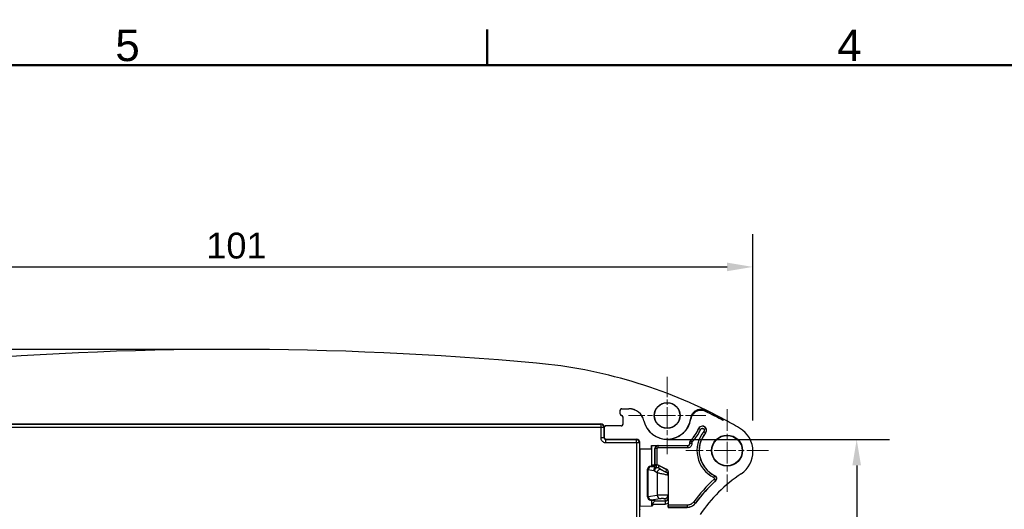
# Model space of a CAD drawing. Header units: millimetres. Extents: x 0 to 420, y 0 to 297.
# Tile 8 of 13: x 95 to 190, y 244 to 291. Entities that reach past the tile are written whole.
import ezdxf

# ---------------------------------------------------------------- set-up
doc = ezdxf.new("R2010")
doc.units = ezdxf.units.MM
doc.linetypes.add('CHAIN', pattern=[0.3543, 0.2362, -0.0295, 0.0591, -0.0295])
doc.layers.get('0').update_dxf_attribs({"lineweight": 25})
for name, color, linetype, lineweight in [('Bordo_0', 7, 'Continuous', 50), ('Bordo_2', 7, 'Continuous', 50), ('Centro(ISO)', 137, 'Continuous', 18), ('Quote(ISO)', 7, 'Continuous', 25), ('Spigoli tangenti visibili(ISO)', 7, 'Continuous', 25), ('Spigoli visibili(ISO)', 176, 'Continuous', 25)]:
    doc.layers.add(name, color=color, linetype=linetype, lineweight=lineweight)
doc.styles.add('Bordo_1', font='arial.ttf')
doc.styles.add('Federico-Quote', font='arial.ttf')
doc.dimstyles.new('X.XXX', dxfattribs={"dimtxt": 2.5, "dimasz": 2.5, "dimexe": 3.175, "dimexo": 3, "dimgap": 0.762, "dimtad": 1, "dimrnd": 1e-08, "dimtxsty": 'Federico-Quote', "dimcen": 0.09, "dimdle": 10, "dimclrd": 7, "dimclre": 7, "dimclrt": 7, "dimazin": 2, "dimtfac": 1, "dimtmove": 0, "dimatfit": 3, "dimfxl": 1, "dimtolj": 1, "dimlwd": 25, "dimlwe": 25, "dimarcsym": 0})

# ---------------------------------------------------------------- blocks, each defined once
blk = doc.blocks.new('Bordi Bordo di default')
at = {"layer": 'Bordo_0'}
blk.add_line((140, 287), (140, 290.448), dxfattribs=at)
at = {"layer": 'Bordo_0', "flags": 128}
blk.add_lwpolyline([(10, 10), (10, 287), (410, 287), (410, 10), (10, 10)], dxfattribs=at)
at = {"layer": 'Bordo_2', "char_height": 3.048, "attachment_point": 7, "style": 'Bordo_1'}
for s, insert in [('5', (104.002, 287.349)), ('4', (173.872, 287.4))]:
    blk.add_mtext(s, dxfattribs=dict(at, insert=insert))
blk = doc.blocks.new('*D9')
at = {"layer": 'Defpoints', "color": 0, "linetype": 'Continuous'}
for p in [(165.713, 267.464), (64.713, 249.604), (165.713, 249.604)]:
    blk.add_point(p, dxfattribs=at)
at = {"layer": 'Quote(ISO)', "color": 7, "linetype": 'Continuous', "lineweight": 25}
for p, q in [((64.713, 252.604), (64.713, 270.639)), ((165.713, 252.604), (165.713, 270.639)), ((67.213, 267.464), (163.213, 267.464))]:
    blk.add_line(p, q, dxfattribs=at)
at = {"layer": 'Quote(ISO)', "color": 7, "linetype": 'Continuous'}
for points in [[(67.213, 267.881), (67.213, 267.047), (64.713, 267.464)], [(163.213, 267.881), (163.213, 267.047), (165.713, 267.464)]]:
    blk.add_solid(points, dxfattribs=at)
at = {"layer": 'Quote(ISO)', "color": 7, "linetype": 'Continuous', "lineweight": 25, "insert": (112.81, 270.779), "char_height": 2.5, "attachment_point": 1, "style": 'Federico-Quote'}
blk.add_mtext('\\A1;101', dxfattribs=at)
blk = doc.blocks.new('*D10')
at = {"layer": 'Defpoints', "color": 0, "linetype": 'Continuous'}
for p in [(49.918, 259.48), (115.213, 259.48), (70.463, 179.48)]:
    blk.add_point(p, dxfattribs=at)
at = {"layer": 'Quote(ISO)', "color": 7, "linetype": 'Continuous', "lineweight": 25}
for p, q in [((112.213, 259.48), (46.743, 259.48)), ((49.918, 181.98), (49.918, 256.98)), ((67.463, 179.48), (46.743, 179.48))]:
    blk.add_line(p, q, dxfattribs=at)
at = {"layer": 'Quote(ISO)', "color": 7, "linetype": 'Continuous'}
for points in [[(49.502, 256.98), (50.335, 256.98), (49.918, 259.48)], [(49.502, 181.98), (50.335, 181.98), (49.918, 179.48)]]:
    blk.add_solid(points, dxfattribs=at)
at = {"layer": 'Quote(ISO)', "color": 7, "linetype": 'Continuous', "lineweight": 25, "insert": (46.603, 217.692), "char_height": 2.5, "attachment_point": 1, "rotation": 90, "style": 'Federico-Quote'}
blk.add_mtext('\\A1;80', dxfattribs=at)
blk = doc.blocks.new('*D14')
at = {"layer": 'Defpoints', "color": 0, "linetype": 'Continuous'}
for p in [(154.435, 250.752), (154.441, 185.702), (175.757, 185.702)]:
    blk.add_point(p, dxfattribs=at)
at = {"layer": 'Quote(ISO)', "color": 7, "linetype": 'Continuous', "lineweight": 25}
for p, q in [((157.435, 250.752), (178.932, 250.752)), ((175.757, 248.252), (175.757, 188.202)), ((157.441, 185.702), (178.932, 185.702))]:
    blk.add_line(p, q, dxfattribs=at)
at = {"layer": 'Quote(ISO)', "color": 7, "linetype": 'Continuous'}
for points in [[(175.34, 248.252), (176.174, 248.252), (175.757, 250.752)], [(175.34, 188.202), (176.174, 188.202), (175.757, 185.702)]]:
    blk.add_solid(points, dxfattribs=at)
at = {"layer": 'Quote(ISO)', "color": 7, "linetype": 'Continuous', "lineweight": 25, "insert": (171.99, 213.993), "char_height": 2.5, "attachment_point": 1, "rotation": 90, "style": 'Federico-Quote'}
blk.add_mtext('\\A1;65,05', dxfattribs=at)

msp = doc.modelspace()

# ---------------------------------------------------------------- linework, layer by layer
at = {"layer": 'Centro(ISO)', "linetype": 'CHAIN', "ltscale": 8.333956}
for p, q in [((157.413, 256.83), (157.413, 249.33)), ((161.163, 253.08), (153.663, 253.08))]:
    msp.add_line(p, q, dxfattribs=at)
at = {"layer": 'Centro(ISO)', "linetype": 'CHAIN', "ltscale": 8.88956}
for p, q in [((163.213, 253.68), (163.213, 245.68)), ((167.213, 249.68), (159.213, 249.68))]:
    msp.add_line(p, q, dxfattribs=at)
at = {"layer": 'Spigoli tangenti visibili(ISO)'}
for p, q in [((152.87, 253.572), (152.863, 253.58)), ((153.02, 253.722), (153.013, 253.73)), ((153.709, 253.73), (153.703, 253.722)), ((152.863, 253.226), (152.87, 253.234)), ((152.988, 253.078), (152.995, 253.086)), ((153.12, 252.938), (153.113, 252.93)), ((155.171, 252.566), (155.164, 252.56)), ((79.441, 252.252), (150.985, 252.252)), ((79.441, 251.952), (150.985, 251.952)), ((150.993, 252.261), (150.985, 252.252)), ((150.985, 252.252), (150.985, 251.952)), ((150.985, 251.952), (150.985, 250.952)), ((150.985, 251.952), (151.285, 251.952)), ((151.293, 251.961), (151.285, 251.952)), ((151.285, 251.952), (151.285, 250.952)), ((151.313, 251.872), (151.293, 251.88)), ((151.513, 252.072), (151.493, 252.08)), ((152.963, 252.08), (152.97, 252.072)), ((153.113, 252.23), (153.12, 252.222)), ((160.467, 251.8), (160.456, 251.804)), ((160.651, 251.722), (160.467, 251.8)), ((150.985, 250.952), (151.285, 250.952)), ((151.313, 250.98), (151.285, 250.952)), ((151.513, 250.78), (151.485, 250.752)), ((151.485, 250.752), (154.435, 250.752)), ((151.485, 250.452), (151.485, 250.752)), ((154.435, 250.752), (154.463, 250.78)), ((154.435, 250.452), (154.435, 250.752)), ((159.687, 250.673), (159.675, 250.678)), ((159.824, 250.528), (159.687, 250.673)), ((160.966, 251.532), (161.12, 251.405)), ((161.12, 251.405), (161.129, 251.398)), ((151.485, 250.452), (154.435, 250.452)), ((154.435, 250.452), (154.435, 243.176)), ((154.435, 250.452), (154.735, 250.452)), ((154.735, 250.452), (154.763, 250.48)), ((154.735, 250.452), (154.735, 243.175)), ((156.213, 249.877), (156.253, 249.869)), ((156.453, 249.869), (156.253, 249.869)), ((156.253, 248.297), (156.253, 249.869)), ((156.453, 248.296), (156.453, 249.869)), ((156.513, 250.177), (156.553, 250.169)), ((156.553, 250.169), (159.424, 250.169)), ((156.553, 249.969), (156.553, 250.169)), ((156.553, 249.969), (159.424, 249.969)), ((159.413, 250.18), (159.424, 250.169)), ((159.424, 249.969), (159.424, 250.169)), ((159.624, 250.528), (159.613, 250.533)), ((159.613, 250.38), (159.624, 250.369)), ((159.824, 250.528), (159.624, 250.528)), ((159.624, 250.369), (159.624, 250.528)), ((159.824, 250.369), (159.624, 250.369)), ((159.824, 250.369), (159.824, 250.528)), ((155.513, 247.869), (155.519, 247.852)), ((155.519, 245.208), (155.519, 247.852)), ((155.575, 247.841), (156.097, 247.763)), ((155.575, 245.22), (155.575, 247.841)), ((155.813, 248.169), (155.818, 248.152)), ((155.858, 248.14), (156.38, 248.062)), ((155.928, 248.169), (155.928, 248.28)), ((156.38, 248.062), (156.395, 248.28)), ((156.395, 248.28), (156.407, 248.298)), ((156.603, 247.996), (156.618, 248.227)), ((156.603, 247.996), (156.603, 247.996)), ((156.603, 247.996), (156.864, 247.825)), ((156.618, 248.227), (156.63, 248.246)), ((157.329, 247.597), (157.347, 247.863)), ((157.359, 247.881), (157.347, 247.863)), ((156.186, 247.728), (156.447, 247.557)), ((156.447, 247.557), (156.447, 245.35)), ((157.495, 247.329), (157.513, 247.595)), ((157.495, 247.329), (157.495, 245.346)), ((157.525, 247.613), (157.513, 247.595)), ((161.933, 247.065), (162.021, 247.245)), ((161.957, 246.902), (162.093, 246.755)), ((162.039, 247.248), (162.021, 247.245)), ((162.113, 246.758), (162.093, 246.755)), ((155.513, 245.192), (155.519, 245.208)), ((155.575, 245.22), (156.447, 245.35)), ((155.858, 244.92), (156.73, 245.05)), ((157.195, 245.046), (157.212, 244.795)), ((157.495, 245.346), (157.512, 245.096)), ((154.763, 243.995), (154.741, 243.907)), ((155.813, 244.891), (155.818, 244.908)), ((155.928, 244.325), (155.928, 244.891)), ((156.007, 244.495), (157.212, 244.495)), ((157.212, 244.795), (156.213, 244.795)), ((157.212, 244.795), (157.212, 244.495)), ((159.343, 244.192), (157.524, 244.192)), ((159.343, 244.392), (157.525, 244.392)), ((159.343, 244.392), (159.343, 244.192)), ((159.349, 244.18), (159.343, 244.192)), ((159.984, 244.712), (160.144, 244.592)), ((160.15, 244.581), (160.144, 244.592))]:
    msp.add_line(p, q, dxfattribs=at)
for centre, radius, start, end in [((157.413, 253.08), 3.312, 313.37303, 337.25336), ((157.413, 253.08), 3.512, 313.37303, 337.25335), ((160.823, 251.65), 0.386, 320.49838, 157.25334), ((163.213, 249.68), 2.912, 140.49838, 243.92424), ((163.213, 249.68), 2.712, 140.49838, 243.92424), ((156.553, 249.869), 0.1, 89.99394, 179.99768), ((159.424, 250.369), 0.2, 269.9985, 359.99954), ((172.963, 234.999), 16.212, 132.75703, 143.18838), ((161.889, 246.975), 0.1, 312.75688, 63.92439), ((172.963, 234.999), 16.012, 132.75703, 143.18838)]:
    msp.add_arc(centre, radius, start, end, dxfattribs=at)
for centre, major_axis, ratio, start_param, end_param in [((-724.562, 670.589), (885.418, -418.107), 0.052527, 0.019526, 0.021776), ((-1183.415, 806.346), (1342.956, -554.287), 0.037039, 0.012491, 0.014007), ((150.985, 251.952), (0.212, -0.212), 0.999924, 0.785436, 2.356156), ((151.485, 250.952), (0.141, -0.141), 0.999829, 3.926669, 5.498136), ((154.435, 250.452), (0.212, -0.212), 0.999924, 0.785436, 2.356156), ((159.824, 250.528), (0, 0.2), 0.999995, 0.757007, 1.570796), ((156.553, 249.869), (0.059, 0.294), 0.99993, 0.197408, 1.768157), ((155.818, 247.852), (-0.285, -0.095), 0.998478, 4.391374, 5.961221), ((156.52, 247.853), (-1.001, 0), 0.036661, 0.017401, 0.337222), ((155.858, 247.841), (0.044, 0.297), 0.942459, 0.157191, 1.71066), ((156.52, 248.152), (-0.702, 0), 0.052336, 0.017369, 0.33703), ((156.38, 247.763), (0.044, 0.297), 0.942457, 0.157329, 1.710815), ((156.469, 247.728), (0.164, 0.251), 0.922185, 0.125397, 2.114119), ((156.73, 247.557), (0.164, 0.251), 0.922202, 0.125402, 2.114137), ((156.059, 247.397), (0.017, 0.368), 0.748235, 5.866984, 6.205772), ((157.195, 247.329), (0.299, -0.02), 0.998623, 0.066599, 1.1737), ((161.889, 246.975), (0.132, 0.269), 0.999997, 4.342968, 6.283185), ((156.52, 245.207), (-1.001, 0), 0.036661, 5.945953, 6.265773), ((155.818, 245.208), (-0.285, 0.095), 0.998478, 0.321964, 1.891829), ((155.858, 245.22), (0.044, -0.297), 0.942459, 4.572525, 6.125994), ((156.52, 244.908), (-0.702, 0), 0.052336, 5.946171, 6.2658), ((156.956, 245.346), (-0.539, 0), 0.023238, 3.14507, 5.945798), ((156.73, 245.35), (0.044, -0.297), 0.94246, 4.572524, 6.125965), ((157.195, 245.346), (0.299, 0.02), 0.998623, 4.645972, 6.216586), ((157.211, 245.096), (0.036, -0.299), 0.99577, 6.162917, 7.732881), ((159.343, 245.192), (-0.599, -0.801), 1, 0.642448, 1.570796)]:
    msp.add_ellipse(centre, major_axis=major_axis, ratio=ratio, start_param=start_param, end_param=end_param, dxfattribs=at)
for points, knots in [([(160.651, 251.722), (160.655, 251.732), (160.66, 251.742), (160.666, 251.751), (160.672, 251.76), (160.678, 251.768), (160.685, 251.776), (160.693, 251.785), (160.702, 251.793), (160.712, 251.8), (160.72, 251.806), (160.727, 251.81), (160.735, 251.815), (160.747, 251.821), (160.76, 251.826), (160.773, 251.83), (160.78, 251.832), (160.788, 251.833), (160.796, 251.834), (160.81, 251.837), (160.825, 251.837), (160.84, 251.836), (160.847, 251.835), (160.853, 251.834), (160.859, 251.833), (160.875, 251.83), (160.891, 251.824), (160.905, 251.817), (160.91, 251.815), (160.914, 251.812), (160.919, 251.81), (160.934, 251.801), (160.947, 251.789), (160.959, 251.776), (160.962, 251.774), (160.964, 251.771), (160.967, 251.768), (160.979, 251.753), (160.988, 251.737), (160.995, 251.719), (160.996, 251.717), (160.997, 251.715), (160.998, 251.713), (161.005, 251.694), (161.008, 251.673), (161.009, 251.653), (161.009, 251.631), (161.005, 251.608), (160.998, 251.587), (160.997, 251.587), (160.997, 251.587), (160.997, 251.586), (160.99, 251.567), (160.98, 251.549), (160.966, 251.532)], [0, 0, 0, 0, 0.04976, 0.04976, 0.04976, 0.1, 0.1, 0.1, 0.156971, 0.156971, 0.156971, 0.2, 0.2, 0.2, 0.263311, 0.263311, 0.263311, 0.3, 0.3, 0.3, 0.369807, 0.369807, 0.369807, 0.4, 0.4, 0.4, 0.476256, 0.476256, 0.476256, 0.5, 0.5, 0.5, 0.582674, 0.582674, 0.582674, 0.6, 0.6, 0.6, 0.689052, 0.689052, 0.689052, 0.7, 0.7, 0.7, 0.795401, 0.795401, 0.795401, 0.9, 0.9, 0.9, 0.901697, 0.901697, 0.901697, 1, 1, 1, 1]), ([(156.38, 248.062), (156.406, 248.061), (156.459, 248.053), (156.534, 248.031), (156.581, 248.009), (156.603, 247.996)], [0.0000069, 0.0000069, 0.0000069, 0.0000069, 0.3333333, 0.6666667, 1, 1, 1, 1]), ([(156.864, 247.825), (156.872, 247.82), (156.883, 247.813), (156.896, 247.806), (156.911, 247.797), (156.931, 247.786), (156.953, 247.774), (156.954, 247.774), (156.955, 247.773), (156.956, 247.773), (156.976, 247.762), (156.997, 247.751), (157.02, 247.739), (157.024, 247.737), (157.028, 247.735), (157.033, 247.732), (157.053, 247.722), (157.074, 247.711), (157.094, 247.701), (157.102, 247.697), (157.109, 247.694), (157.117, 247.69), (157.134, 247.681), (157.151, 247.673), (157.168, 247.665), (157.178, 247.66), (157.188, 247.655), (157.197, 247.651), (157.21, 247.645), (157.222, 247.639), (157.234, 247.634), (157.244, 247.629), (157.255, 247.624), (157.264, 247.62), (157.272, 247.617), (157.279, 247.614), (157.285, 247.611), (157.295, 247.607), (157.303, 247.604), (157.309, 247.601), (157.313, 247.6), (157.315, 247.599), (157.318, 247.598), (157.324, 247.596), (157.327, 247.596), (157.329, 247.596), (157.329, 247.596), (157.329, 247.596), (157.329, 247.597)], [0.0000056, 0.0000056, 0.0000056, 0.0000056, 0.1031281, 0.1031281, 0.1031281, 0.2222222, 0.2222222, 0.2222222, 0.2279138, 0.2279138, 0.2279138, 0.3333333, 0.3333333, 0.3333333, 0.3527656, 0.3527656, 0.3527656, 0.4444444, 0.4444444, 0.4444444, 0.4777947, 0.4777947, 0.4777947, 0.5555556, 0.5555556, 0.5555556, 0.6029416, 0.6029416, 0.6029416, 0.6666667, 0.6666667, 0.6666667, 0.7281188, 0.7281188, 0.7281188, 0.7777778, 0.7777778, 0.7777778, 0.8530119, 0.8530119, 0.8530119, 0.8888889, 0.8888889, 0.8888889, 0.9787427, 0.9787427, 0.9787427, 1, 1, 1, 1]), ([(156.73, 245.05), (156.732, 245.051), (156.734, 245.051), (156.736, 245.051), (156.744, 245.052), (156.753, 245.053), (156.765, 245.054), (156.77, 245.054), (156.774, 245.054), (156.779, 245.055), (156.791, 245.055), (156.804, 245.056), (156.819, 245.056), (156.826, 245.057), (156.834, 245.057), (156.842, 245.057), (156.856, 245.058), (156.87, 245.058), (156.885, 245.058), (156.896, 245.058), (156.907, 245.058), (156.918, 245.058), (156.932, 245.059), (156.945, 245.059), (156.959, 245.059), (156.972, 245.059), (156.985, 245.059), (156.999, 245.058), (157.01, 245.058), (157.021, 245.058), (157.032, 245.058), (157.046, 245.058), (157.06, 245.057), (157.074, 245.057), (157.082, 245.057), (157.09, 245.057), (157.097, 245.056), (157.112, 245.056), (157.125, 245.055), (157.136, 245.054), (157.141, 245.054), (157.145, 245.054), (157.15, 245.053), (157.161, 245.053), (157.171, 245.052), (157.178, 245.051), (157.18, 245.051), (157.182, 245.05), (157.183, 245.05), (157.19, 245.049), (157.194, 245.048), (157.195, 245.047), (157.195, 245.046), (157.195, 245.046), (157.195, 245.046)], [0.0000001, 0.0000001, 0.0000001, 0.0000001, 0.0221181, 0.0221181, 0.0221181, 0.1111111, 0.1111111, 0.1111111, 0.1432952, 0.1432952, 0.1432952, 0.2222222, 0.2222222, 0.2222222, 0.2635503, 0.2635503, 0.2635503, 0.3333333, 0.3333333, 0.3333333, 0.3840643, 0.3840643, 0.3840643, 0.4444444, 0.4444444, 0.4444444, 0.5045361, 0.5045361, 0.5045361, 0.5555556, 0.5555556, 0.5555556, 0.6250005, 0.6250005, 0.6250005, 0.6666667, 0.6666667, 0.6666667, 0.7454881, 0.7454881, 0.7454881, 0.7777778, 0.7777778, 0.7777778, 0.8657356, 0.8657356, 0.8657356, 0.8888889, 0.8888889, 0.8888889, 0.9866167, 0.9866167, 0.9866167, 1, 1, 1, 1]), ([(159.984, 244.712), (159.966, 244.689), (159.948, 244.668), (159.929, 244.647), (159.906, 244.623), (159.882, 244.6), (159.857, 244.578), (159.829, 244.555), (159.8, 244.534), (159.769, 244.515), (159.747, 244.501), (159.725, 244.488), (159.701, 244.476), (159.663, 244.457), (159.622, 244.441), (159.581, 244.428), (159.563, 244.422), (159.545, 244.417), (159.527, 244.413), (159.478, 244.401), (159.428, 244.394), (159.376, 244.392), (159.365, 244.392), (159.354, 244.392), (159.343, 244.392)], [0, 0, 0, 0, 0.1139686, 0.1139686, 0.1139686, 0.25, 0.25, 0.25, 0.3953524, 0.3953524, 0.3953524, 0.5, 0.5, 0.5, 0.6748273, 0.6748273, 0.6748273, 0.75, 0.75, 0.75, 0.9556278, 0.9556278, 0.9556278, 1, 1, 1, 1])]:
    msp.add_open_spline(points, degree=3, knots=knots, dxfattribs=at)
for points in [[(150.985, 250.952), (150.985, 250.898), (151.001, 250.796), (151.073, 250.653), (151.186, 250.541), (151.328, 250.469), (151.43, 250.452), (151.485, 250.452)], [(159.424, 249.969), (159.467, 249.969), (159.549, 249.982), (159.664, 250.04), (159.753, 250.13), (159.811, 250.243), (159.824, 250.325), (159.824, 250.369)], [(156.447, 247.557), (156.468, 247.551), (156.53, 247.535), (156.676, 247.499), (156.857, 247.457), (157.051, 247.414), (157.233, 247.375), (157.378, 247.346), (157.473, 247.329), (157.495, 247.327), (157.495, 247.329)], [(157.513, 244.576), (157.467, 244.55), (157.372, 244.51), (157.267, 244.495), (157.212, 244.495)]]:
    msp.add_open_spline(points, degree=3, dxfattribs=at)
at = {"layer": 'Spigoli visibili(ISO)'}
for p, q in [((152.863, 253.226), (152.863, 253.58)), ((152.87, 253.234), (152.87, 253.572)), ((153.013, 253.73), (153.709, 253.73)), ((153.02, 253.722), (153.703, 253.722)), ((153.113, 252.93), (153.113, 252.23)), ((153.12, 252.938), (153.12, 252.222)), ((162.76, 252.764), (162.769, 252.782)), ((162.808, 252.608), (162.871, 252.728)), ((79.432, 252.261), (150.993, 252.261)), ((151.293, 251.88), (151.293, 251.961)), ((151.313, 251.872), (151.313, 250.98)), ((152.963, 252.08), (151.493, 252.08)), ((152.97, 252.072), (151.513, 252.072)), ((151.513, 250.78), (154.463, 250.78)), ((154.762, 249.855), (154.762, 244.305)), ((154.763, 249.855), (154.762, 249.855)), ((154.763, 249.855), (154.763, 250.48)), ((154.763, 249.855), (155.913, 249.835)), ((155.913, 249.835), (155.913, 250.18)), ((155.913, 250.18), (159.413, 250.18)), ((155.913, 250.18), (155.93, 250.177)), ((155.913, 249.835), (155.913, 249.835)), ((155.913, 249.835), (155.913, 248.28)), ((155.93, 248.285), (155.93, 250.177)), ((155.93, 250.177), (156.513, 250.177)), ((156.213, 248.285), (156.213, 249.877)), ((159.613, 250.38), (159.613, 250.533)), ((155.513, 245.192), (155.513, 247.869)), ((155.813, 248.169), (156.213, 248.17)), ((155.913, 248.28), (155.93, 248.285)), ((155.928, 248.28), (155.913, 248.28)), ((156.213, 248.285), (155.93, 248.285)), ((156.007, 248.28), (156.395, 248.28)), ((156.253, 248.297), (156.213, 248.285)), ((156.213, 248.265), (156.213, 248.17)), ((156.618, 248.227), (157.347, 247.863)), ((156.63, 248.246), (157.359, 247.881)), ((157.525, 247.613), (157.525, 244.392)), ((154.763, 244.305), (154.762, 244.305)), ((154.763, 244.305), (156.007, 244.326)), ((154.763, 243.995), (154.763, 244.305)), ((155.813, 244.891), (156.213, 244.89)), ((156.007, 244.495), (156.007, 244.326)), ((156.213, 244.795), (156.213, 244.89)), ((157.513, 244.576), (157.513, 244.18)), ((157.524, 244.192), (157.513, 244.18)), ((157.513, 244.18), (159.349, 244.18))]:
    msp.add_line(p, q, dxfattribs=at)
for centre, radius in [((157.413, 253.08), 1.25), ((157.413, 253.08), 1.233), ((163.213, 249.68), 1.5), ((163.213, 249.68), 1.466)]:
    msp.add_circle(centre, radius, dxfattribs=at)
for centre, radius, start, end in [((115.213, -68.02), 327.5, 84.82309, 95.17691), ((140.477, 210.838), 47.5, 62.01083, 84.82309), ((153.013, 253.58), 0.15, 89.99986, 180.00014), ((153.02, 253.572), 0.15, 89.99986, 180.00014), ((140.477, 210.838), 47.48, 62.01083, 64.22418), ((153.02, 253.234), 0.15, 179.99985, 260.40637), ((152.963, 252.93), 0.15, 359.99985, 80.40637), ((152.97, 252.938), 0.15, 359.99985, 80.40637), ((157.413, 253.08), 2.308, 193.01747, 351.09627), ((157.413, 253.08), 2.3, 192.92541, 353.24169), ((140.477, 210.838), 47.365, 61.87135, 64.16792), ((140.477, 210.838), 47.5, 59.72665, 61.87175), ((152.963, 252.23), 0.15, 269.99986, 0.00014), ((152.97, 252.222), 0.15, 269.99986, 0.00014), ((157.413, 253.08), 3.3, 313.2918, 337.25335), ((160.823, 251.65), 0.398, 320.49838, 157.25335), ((163.113, 249.615), 2.6, 359.75425, 59.72665), ((163.213, 249.68), 2.7, 140.49838, 244.24595), ((159.413, 250.38), 0.2, 269.99986, 0.00014), ((163.097, 249.593), 2.616, 304.05992, 0.245), ((156.407, 247.798), 0.5, 63.43479, 84.72138), ((172.963, 234.999), 15, 124.05992, 145.50121), ((161.909, 246.978), 0.3, 312.69733, 64.24634), ((172.963, 234.999), 16, 132.69773, 143.20782), ((159.349, 245.18), 1, 269.99998, 323.20784)]:
    msp.add_arc(centre, radius, start, end, dxfattribs=at)
for centre, major_axis, ratio, start_param, end_param in [((153.703, 252.222), (0.935, 1.173), 0.99999, 5.612195, 6.955792), ((153.709, 252.23), (0.935, 1.173), 0.99999, 5.610583, 6.955789), ((153.013, 253.226), (-0.106, -0.106), 0.999988, 5.497793, 6.901136), ((150.993, 251.961), (0.212, 0.212), 0.999924, 5.497825, 7.068545), ((151.493, 251.88), (-0.186, 0.074), 0.999956, 5.092903, 6.663669), ((151.513, 251.872), (-0.186, 0.074), 0.999956, 5.092903, 6.663669), ((151.513, 250.98), (-0.141, -0.141), 0.999924, 5.497825, 7.068545), ((154.463, 250.48), (0.212, 0.212), 0.999924, 5.497825, 7.068545), ((159.813, 250.533), (-0.184, 0.079), 0.999993, 5.874156, 6.689441), ((156.513, 249.877), (-0.294, 0.059), 0.999842, 4.909796, 6.480532), ((155.813, 247.869), (0.069, 0.292), 0.997958, 0.233011, 1.802894), ((155.913, 248.279), (0.3, 0), 0.005259, 1.249932, 1.518436), ((155.913, 248.265), (0.3, 0), 0.052408, 0, 1.249936), ((156.453, 248.297), (-0.2, 0), 0.005236, 4.944569, 6.265737), ((157.225, 247.613), (0.166, 0.25), 0.99998, 5.300398, 6.407532), ((155.813, 245.191), (-0.069, 0.292), 0.997958, 1.338698, 2.908581), ((157.524, 244.392), (0, -0.2), 0.003491, 0.003488, 1.570793)]:
    msp.add_ellipse(centre, major_axis=major_axis, ratio=ratio, start_param=start_param, end_param=end_param, dxfattribs=at)
for points, knots in [([(161.116, 253.47), (161.037, 253.508), (160.954, 253.535), (160.775, 253.57), (160.679, 253.574), (160.456, 253.552), (160.332, 253.515), (160.104, 253.396), (160.003, 253.315), (159.857, 253.144), (159.805, 253.062), (159.731, 252.894), (159.706, 252.809), (159.692, 252.723)], [-0.1870956, -0.1870956, -0.1870956, -0.1870956, -0.1609777, -0.1609777, -0.1323413, -0.1323413, -0.0936996, -0.0936996, -0.0551906, -0.0551906, -0.0262407, -0.0262407, 0, 0, 0, 0]), ([(159.697, 252.809), (159.707, 252.901), (159.731, 252.99), (159.805, 253.17), (159.858, 253.257), (160.006, 253.434), (160.107, 253.516), (160.334, 253.637), (160.458, 253.674), (160.682, 253.698), (160.78, 253.694), (160.961, 253.66), (161.045, 253.632), (161.124, 253.594)], [0, 0, 0, 0, 0.0276303, 0.0276303, 0.0582068, 0.0582068, 0.0968249, 0.0968249, 0.1353475, 0.1353475, 0.1644145, 0.1644145, 0.1907591, 0.1907591, 0.1907591, 0.1907591]), ([(156.618, 248.227), (156.618, 248.227), (156.618, 248.228), (156.548, 248.262), (156.471, 248.28), (156.397, 248.28), (156.396, 248.28), (156.395, 248.28)], [-1.45521234, -1.45521234, -1.45521234, -1.45521234, -1.45511373, -1.45511373, -1.43307569, -1.43307569, -1.43278804, -1.43278804, -1.43278804, -1.43278804]), ([(157.347, 247.863), (157.38, 247.847), (157.41, 247.824), (157.435, 247.797), (157.459, 247.769), (157.479, 247.737), (157.492, 247.703), (157.506, 247.669), (157.513, 247.632), (157.513, 247.595)], [0, 0, 0, 0, 0.333333, 0.333333, 0.333333, 0.666667, 0.666667, 0.666667, 1, 1, 1, 1]), ([(157.512, 245.096), (157.512, 245.076), (157.512, 245.056), (157.512, 245.037), (157.512, 245.014), (157.512, 244.992), (157.512, 244.97), (157.512, 244.961), (157.512, 244.951), (157.512, 244.942), (157.512, 244.909), (157.512, 244.875), (157.512, 244.841), (157.512, 244.827), (157.512, 244.813), (157.512, 244.799), (157.512, 244.769), (157.513, 244.739), (157.513, 244.709), (157.513, 244.664), (157.513, 244.62), (157.513, 244.576)], [0, 0, 0, 0, 0.117018, 0.117018, 0.117018, 0.25, 0.25, 0.25, 0.305799, 0.305799, 0.305799, 0.5, 0.5, 0.5, 0.580225, 0.580225, 0.580225, 0.75, 0.75, 0.75, 1, 1, 1, 1]), ([(156.213, 244.795), (156.213, 244.794), (156.211, 244.791), (156.2, 244.777), (156.187, 244.762), (156.15, 244.721), (156.119, 244.685), (156.074, 244.63), (156.054, 244.605), (156.029, 244.566), (156.022, 244.553), (156.011, 244.525), (156.007, 244.511), (156.007, 244.495)], [-0.24978681, -0.24978681, -0.24978681, -0.24978681, -0.24409143, -0.24409143, -0.23363744, -0.23363744, -0.21912578, -0.21912578, -0.20996656, -0.20996656, -0.20538695, -0.20538695, -0.20080733, -0.20080733, -0.20080733, -0.20080733])]:
    msp.add_open_spline(points, degree=3, knots=knots, dxfattribs=at)
for points in [[(162.76, 252.764), (162.765, 252.747), (162.776, 252.712), (162.792, 252.66), (162.802, 252.626), (162.808, 252.608)], [(162.769, 252.782), (162.803, 252.764), (162.837, 252.746), (162.871, 252.728)], [(156.453, 248.296), (156.438, 248.298), (156.422, 248.298), (156.407, 248.298)]]:
    msp.add_open_spline(points, degree=3, dxfattribs=at)

# ---------------------------------------------------------------- block references
msp.add_blockref('Bordi Bordo di default', (0, 0))

# ---------------------------------------------------------------- dimensions: what is measured, and where the dimension line sits
at = {"layer": 'Quote(ISO)', "color": 7, "linetype": 'Continuous', "lineweight": 25}
for base, p1, p2, angle, picture, middle in [((165.713, 267.464), (64.713, 249.604), (165.713, 249.604), 180, '*D9', (115.213, 267.464)), ((49.918, 259.48), (70.463, 179.48), (115.213, 259.48), 90, '*D10', (49.918, 219.48)), ((175.757, 185.702), (154.435, 250.752), (154.441, 185.702), 90, '*D14', (175.757, 218.227))]:
    dim = msp.add_linear_dim(base=base, p1=p1, p2=p2, angle=angle, dimstyle='X.XXX', override={"dimdec": 2, "dimtp": 0, "dimtm": 0, "dimtdec": 2, "dimtofl": 0, "dimatfit": 1}, dxfattribs=at)
    dim.commit()
    dim.dimension.update_dxf_attribs({"geometry": picture, "text_midpoint": middle, "dimtype": 160})

doc.saveas('drawing.dxf')
